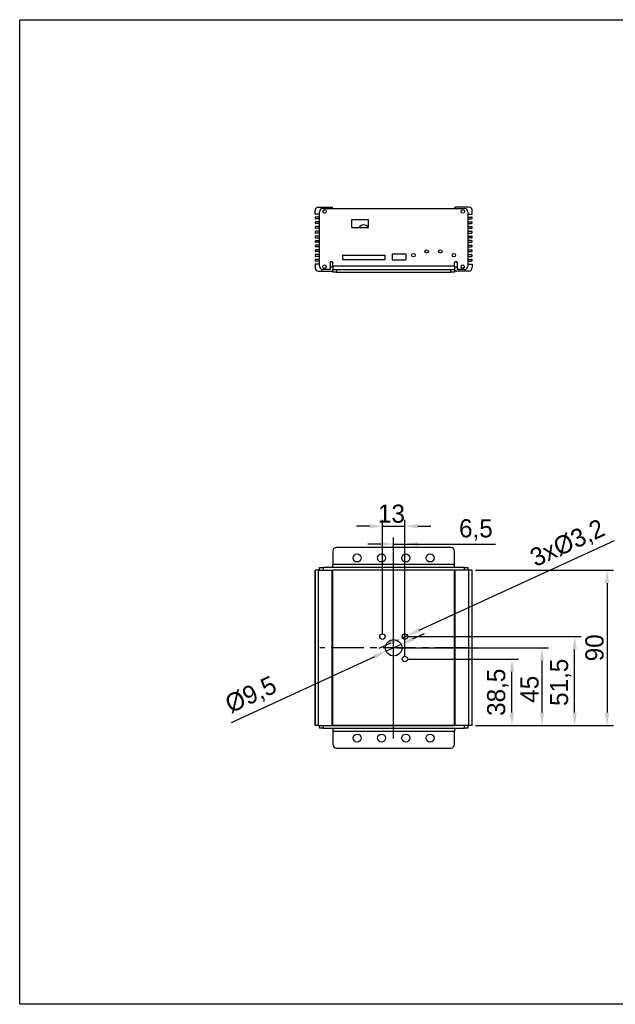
# Model space of a CAD drawing. Extents: x 20 to 297, y 10 to 200.
# Tile 1 of 2: x 20 to 135, y 10 to 200. Entities that reach past the tile are written whole.
import ezdxf

# ---------------------------------------------------------------- set-up
doc = ezdxf.new("R2010")
doc.units = 0
doc.header["$LTSCALE"] = 12.7
doc.linetypes.add('CENTER', pattern=[0.787402, 0.492126, -0.098425, 0.098425, -0.098425])
doc.layers.get('DEFPOINTS').update_dxf_attribs({"linetype": 'CONTINUOUS'})
for name, color, linetype in [('ANNOTATION_TEXT', 7, 'CONTINUOUS'), ('BORDER_FRAME', 7, 'CONTINUOUS'), ('CENTERLINES', 7, 'CENTER'), ('TANGENT_LINES', 7, 'CONTINUOUS'), ('VISIBLE', 7, 'CONTINUOUS')]:
    doc.layers.add(name, color=color, linetype=linetype)
doc.styles.add('ONSHAPE-STANDARD-DIMENSION', font='txt')
doc.dimstyles.new('ONSHAPE-ISO-25$0', dxfattribs={"dimtxt": 3.5, "dimasz": 2.5, "dimexe": 1.25, "dimexo": 0.625, "dimtad": 1, "dimtxsty": 'ONSHAPE-STANDARD-DIMENSION', "dimcen": 2.5, "dimclrd": 7, "dimclre": 7, "dimclrt": 7, "dimadec": 1, "dimazin": 3, "dimtfac": 1, "dimtmove": 0, "dimatfit": 3})
doc.dimstyles.new('ONSHAPE-ISO-25$3', dxfattribs={"dimtxt": 3.5, "dimasz": 2.5, "dimexe": 1.25, "dimexo": 0.625, "dimtad": 1, "dimtxsty": 'ONSHAPE-STANDARD-DIMENSION', "dimcen": 0, "dimclrd": 7, "dimclre": 7, "dimclrt": 7, "dimadec": 1, "dimazin": 3, "dimtfac": 1, "dimtmove": 0, "dimatfit": 3})

# ---------------------------------------------------------------- blocks, each defined once
blk = doc.blocks.new('*D1')
at = {"layer": 'ANNOTATION_TEXT', "color": 7}
for p, q in [((107.94, 93.79), (134.57, 93.79)), ((133.32, 91.29), (133.32, 66.29)), ((107.94, 63.79), (134.57, 63.79))]:
    blk.add_line(p, q, dxfattribs=at)
for points in [[(133.73, 91.29), (132.9, 91.29), (133.32, 93.79)], [(132.9, 66.29), (133.73, 66.29), (133.32, 63.79)]]:
    blk.add_solid(points, dxfattribs=at)
at = {"layer": 'DEFPOINTS', "color": 0}
for p in [(107.31, 93.79), (107.31, 63.79), (133.32, 63.79)]:
    blk.add_point(p, dxfattribs=at)
at = {"layer": 'ANNOTATION_TEXT', "color": 7, "insert": (130.9, 78.79), "char_height": 3.5, "attachment_point": 5, "rotation": 90, "style": 'ONSHAPE-STANDARD-DIMENSION'}
blk.add_mtext('90', dxfattribs=at)
blk = doc.blocks.new('*D2')
at = {"layer": 'ANNOTATION_TEXT', "color": 7}
for p, q in [((94.94, 76.63), (116.2, 76.63)), ((114.95, 66.29), (114.95, 74.13)), ((107.94, 63.79), (116.2, 63.79))]:
    blk.add_line(p, q, dxfattribs=at)
for points in [[(115.37, 74.13), (114.53, 74.13), (114.95, 76.63)], [(114.53, 66.29), (115.37, 66.29), (114.95, 63.79)]]:
    blk.add_solid(points, dxfattribs=at)
at = {"layer": 'DEFPOINTS', "color": 0}
for p in [(94.31, 76.63), (114.95, 76.63), (107.31, 63.79)]:
    blk.add_point(p, dxfattribs=at)
at = {"layer": 'ANNOTATION_TEXT', "color": 7, "insert": (112.24, 70.21), "char_height": 3.5, "attachment_point": 5, "rotation": 90, "style": 'ONSHAPE-STANDARD-DIMENSION'}
blk.add_mtext('38,5', dxfattribs=at)
blk = doc.blocks.new('*D3')
at = {"layer": 'ANNOTATION_TEXT', "color": 7}
for p, q in [((92.77, 78.79), (122.01, 78.79)), ((120.76, 66.29), (120.76, 76.29)), ((107.94, 63.79), (122.01, 63.79))]:
    blk.add_line(p, q, dxfattribs=at)
for points in [[(121.17, 76.29), (120.34, 76.29), (120.76, 78.79)], [(120.34, 66.29), (121.17, 66.29), (120.76, 63.79)]]:
    blk.add_solid(points, dxfattribs=at)
at = {"layer": 'DEFPOINTS', "color": 0}
for p in [(92.14, 78.79), (120.76, 78.79), (107.31, 63.79)]:
    blk.add_point(p, dxfattribs=at)
at = {"layer": 'ANNOTATION_TEXT', "color": 7, "insert": (118.36, 70.79), "char_height": 3.5, "attachment_point": 5, "rotation": 90, "style": 'ONSHAPE-STANDARD-DIMENSION'}
blk.add_mtext('45', dxfattribs=at)
blk = doc.blocks.new('*D4')
at = {"layer": 'ANNOTATION_TEXT', "color": 7}
for p, q in [((94.94, 80.96), (128.31, 80.96)), ((127.06, 66.29), (127.06, 78.46)), ((107.94, 63.79), (128.31, 63.79))]:
    blk.add_line(p, q, dxfattribs=at)
for points in [[(127.48, 78.46), (126.64, 78.46), (127.06, 80.96)], [(126.64, 66.29), (127.48, 66.29), (127.06, 63.79)]]:
    blk.add_solid(points, dxfattribs=at)
at = {"layer": 'DEFPOINTS', "color": 0}
for p in [(94.31, 80.96), (127.06, 80.96), (107.31, 63.79)]:
    blk.add_point(p, dxfattribs=at)
at = {"layer": 'ANNOTATION_TEXT', "color": 7, "insert": (124.37, 72.13), "char_height": 3.5, "attachment_point": 5, "rotation": 90, "style": 'ONSHAPE-STANDARD-DIMENSION'}
blk.add_mtext('51,5', dxfattribs=at)
blk = doc.blocks.new('*D5')
at = {"layer": 'ANNOTATION_TEXT', "color": 7}
for p, q in [((89.98, 81.58), (89.98, 103.5)), ((94.31, 81.58), (94.31, 103.5)), ((87.48, 102.25), (84.98, 102.25)), ((89.98, 102.25), (94.31, 102.25)), ((96.81, 102.25), (99.31, 102.25))]:
    blk.add_line(p, q, dxfattribs=at)
for points in [[(87.48, 101.83), (87.48, 102.66), (89.98, 102.25)], [(96.81, 102.66), (96.81, 101.83), (94.31, 102.25)]]:
    blk.add_solid(points, dxfattribs=at)
at = {"layer": 'DEFPOINTS', "color": 0}
for p in [(94.31, 102.25), (89.98, 80.96), (94.31, 80.96)]:
    blk.add_point(p, dxfattribs=at)
at = {"layer": 'ANNOTATION_TEXT', "color": 7, "insert": (91.72, 104.66), "char_height": 3.5, "attachment_point": 5, "style": 'ONSHAPE-STANDARD-DIMENSION'}
blk.add_mtext('13', dxfattribs=at)
blk = doc.blocks.new('*D6')
at = {"layer": 'ANNOTATION_TEXT', "color": 7}
for p, q in [((89.64, 98.82), (87.14, 98.82)), ((92.14, 64.42), (92.14, 100.07)), ((92.14, 98.82), (94.31, 98.82)), ((94.31, 77.25), (94.31, 100.07)), ((94.31, 98.82), (111.81, 98.82)), ((96.81, 98.82), (99.31, 98.82))]:
    blk.add_line(p, q, dxfattribs=at)
for points in [[(89.64, 98.41), (89.64, 99.24), (92.14, 98.82)], [(96.81, 99.24), (96.81, 98.41), (94.31, 98.82)]]:
    blk.add_solid(points, dxfattribs=at)
at = {"layer": 'DEFPOINTS', "color": 0}
for p in [(94.31, 98.82), (94.31, 76.63), (92.14, 63.79)]:
    blk.add_point(p, dxfattribs=at)
at = {"layer": 'ANNOTATION_TEXT', "color": 7, "insert": (108.01, 101.53), "char_height": 3.5, "attachment_point": 5, "style": 'ONSHAPE-STANDARD-DIMENSION'}
blk.add_mtext('6,5', dxfattribs=at)
blk = doc.blocks.new('*D7')
at = {"layer": 'ANNOTATION_TEXT', "color": 7}
for p, q in [((95.85, 80.5), (98.12, 81.55)), ((93.58, 79.46), (90.71, 78.13)), ((88.44, 77.08), (60.78, 64.33))]:
    blk.add_line(p, q, dxfattribs=at)
for points in [[(95.68, 80.88), (96.03, 80.12), (93.58, 79.46)], [(88.61, 76.7), (88.26, 77.46), (90.71, 78.13)]]:
    blk.add_solid(points, dxfattribs=at)
at = {"layer": 'DEFPOINTS', "color": 0}
for p in [(90.71, 78.13), (93.58, 79.46)]:
    blk.add_point(p, dxfattribs=at)
at = {"layer": 'ANNOTATION_TEXT', "color": 7, "insert": (64.7, 69.54), "char_height": 3.5, "attachment_point": 5, "rotation": 24.755, "style": 'ONSHAPE-STANDARD-DIMENSION'}
blk.add_mtext('%%c9,5', dxfattribs=at)
blk = doc.blocks.new('*D8')
at = {"layer": 'ANNOTATION_TEXT', "color": 7}
for p, q in [((97.07, 82.22), (134.72, 99.49)), ((93.83, 80.74), (94.8, 81.18)), ((91.55, 79.69), (89.28, 78.65))]:
    blk.add_line(p, q, dxfattribs=at)
for points in [[(96.89, 82.6), (97.24, 81.84), (94.8, 81.18)], [(91.73, 79.32), (91.38, 80.07), (93.83, 80.74)]]:
    blk.add_solid(points, dxfattribs=at)
at = {"layer": 'DEFPOINTS', "color": 0}
for p in [(93.83, 80.74), (94.8, 81.18)]:
    blk.add_point(p, dxfattribs=at)
at = {"layer": 'ANNOTATION_TEXT', "color": 7, "insert": (125.77, 98.79), "char_height": 3.5, "attachment_point": 5, "rotation": 24.6324, "style": 'ONSHAPE-STANDARD-DIMENSION'}
blk.add_mtext('3xØ3,2', dxfattribs=at)

msp = doc.modelspace()

# ---------------------------------------------------------------- linework, layer by layer
at = {"layer": 'BORDER_FRAME'}
for p, q in [((20, 10), (20, 200)), ((20, 200), (297, 200)), ((297, 10), (20, 10))]:
    msp.add_line(p, q, dxfattribs=at)
at = {"layer": 'CENTERLINES'}
for p, q in [((92.0936, 61.292), (92.0936, 96.292)), ((106.3646, 78.792), (77.9242, 78.792))]:
    msp.add_line(p, q, dxfattribs=at)
at = {"layer": 'TANGENT_LINES'}
for p, q in [((103.8689, 152.4345), (80.4198, 152.4345)), ((81.0865, 151.7679), (81.0865, 151.2679)), ((103.2023, 151.2679), (103.2023, 151.7679)), ((77.6444, 63.792), (77.6444, 93.792)), ((78.511, 94.292), (78.511, 93.792)), ((80.2577, 63.792), (80.2577, 93.792)), ((80.3227, 63.792), (80.3227, 93.792)), ((80.3591, 63.792), (80.3591, 93.792)), ((80.4204, 94.9587), (103.8684, 94.9587)), ((80.4242, 63.792), (80.4242, 93.792)), ((103.8646, 63.792), (103.8646, 93.792)), ((103.9296, 63.792), (103.9296, 93.792)), ((103.966, 63.792), (103.966, 93.792)), ((104.0311, 63.792), (104.0311, 93.792)), ((105.7777, 93.792), (105.7777, 94.292)), ((106.6444, 63.792), (106.6444, 93.792)), ((78.511, 63.792), (78.511, 63.292)), ((105.7777, 63.292), (105.7777, 63.792)), ((103.8689, 62.6253), (80.4198, 62.6253))]:
    msp.add_line(p, q, dxfattribs=at)
at = {"layer": 'VISIBLE'}
for p, q in [((77.6444, 163.8246), (80.2577, 163.8246)), ((78.511, 163.5579), (105.7777, 163.5579)), ((80.3591, 163.61), (80.3227, 163.7725)), ((103.9296, 163.61), (103.966, 163.7725)), ((106.6444, 163.8246), (104.0311, 163.8246)), ((76.9777, 162.4913), (76.9777, 163.1579)), ((77.8444, 162.4913), (76.9777, 162.4913)), ((77.8444, 161.9113), (77.1444, 161.9113)), ((77.8444, 161.5779), (77.1444, 161.5779)), ((77.8444, 152.4345), (77.8444, 162.8913)), ((106.4444, 162.8913), (106.4444, 152.4345)), ((106.4444, 162.4913), (107.311, 162.4913)), ((106.4444, 161.9113), (107.1444, 161.9113)), ((106.4444, 161.5779), (107.1444, 161.5779)), ((107.311, 162.4913), (107.311, 163.1579)), ((77.8444, 160.9979), (77.1444, 160.9979)), ((77.8444, 160.6646), (77.1444, 160.6646)), ((77.8444, 160.0846), (77.1444, 160.0846)), ((77.8444, 159.7513), (77.1444, 159.7513)), ((84.0862, 161.4253), (87.2855, 161.4253)), ((84.0862, 159.9204), (84.0862, 161.4253)), ((84.0862, 159.9204), (87.2855, 159.9204)), ((87.2855, 159.9204), (87.2855, 161.4253)), ((106.4444, 160.9979), (107.1444, 160.9979)), ((106.4444, 160.6646), (107.1444, 160.6646)), ((106.4444, 160.0846), (107.1444, 160.0846)), ((106.4444, 159.7513), (107.1444, 159.7513)), ((77.8444, 159.1713), (77.1444, 159.1713)), ((77.8444, 158.8379), (77.1444, 158.8379)), ((77.8444, 158.2579), (77.1444, 158.2579)), ((77.1444, 157.9246), (77.8444, 157.9246)), ((106.4444, 159.1713), (107.1444, 159.1713)), ((106.4444, 158.8379), (107.1444, 158.8379)), ((106.4444, 158.2579), (107.1444, 158.2579)), ((107.1444, 157.9246), (106.4444, 157.9246)), ((77.14, 157.4012), (77.84, 157.4012)), ((77.84, 157.0679), (77.14, 157.0679)), ((77.84, 156.4879), (77.14, 156.4879)), ((77.84, 156.1545), (77.14, 156.1545)), ((77.8444, 157.6345), (77.84, 157.6345)), ((77.84, 157.4012), (77.84, 157.6345)), ((77.84, 156.4879), (77.84, 157.0679)), ((77.84, 155.5745), (77.84, 156.1545)), ((107.14, 157.4012), (106.4444, 157.4012)), ((106.4444, 157.0679), (107.14, 157.0679)), ((106.4444, 156.4879), (107.14, 156.4879)), ((106.4444, 156.1545), (107.14, 156.1545)), ((77.84, 155.5745), (77.14, 155.5745)), ((77.84, 155.2412), (77.14, 155.2412)), ((77.84, 154.6612), (77.14, 154.6612)), ((77.84, 154.3279), (77.14, 154.3279)), ((77.84, 154.6612), (77.84, 155.2412)), ((77.84, 153.7479), (77.84, 154.3279)), ((82.2587, 154.5628), (90.4102, 154.5628)), ((82.2587, 154.5628), (82.2587, 153.7184)), ((90.4102, 154.5628), (90.4102, 153.7184)), ((91.8496, 154.805), (91.8496, 153.6783)), ((91.8496, 154.805), (94.5061, 154.805)), ((94.5061, 154.805), (94.5061, 153.6783)), ((106.4444, 155.5745), (107.14, 155.5745)), ((106.4444, 155.2412), (107.14, 155.2412)), ((106.4444, 154.6612), (107.14, 154.6612)), ((106.4444, 154.3279), (107.14, 154.3279)), ((77.84, 152.8345), (76.9733, 152.8345)), ((76.9733, 152.8345), (76.9733, 152.1679)), ((77.84, 153.7479), (77.14, 153.7479)), ((77.84, 153.4145), (77.14, 153.4145)), ((77.84, 152.8345), (77.84, 153.4145)), ((79.8886, 153.1012), (79.8886, 151.7679)), ((80.4198, 152.2679), (79.8886, 152.2679)), ((79.8891, 153.1012), (79.8891, 152.2679)), ((80.4198, 152.4345), (80.4198, 153.1012)), ((80.4198, 152.4345), (80.4198, 151.7679)), ((82.2587, 153.7184), (90.4102, 153.7184)), ((91.8496, 153.6783), (94.5061, 153.6783)), ((103.8689, 152.4345), (103.8689, 153.1012)), ((103.8689, 152.4345), (103.8689, 151.7679)), ((104.4002, 152.2679), (103.8689, 152.2679)), ((104.3996, 153.1012), (104.3996, 152.2679)), ((104.4002, 153.1012), (104.4002, 151.7679)), ((106.4444, 153.7479), (107.14, 153.7479)), ((106.4444, 153.4145), (107.14, 153.4145)), ((106.4444, 152.8345), (107.3067, 152.8345)), ((107.3067, 152.8345), (107.3067, 152.1679)), ((77.64, 151.5012), (80.2533, 151.5012)), ((79.8886, 151.7679), (78.511, 151.7679)), ((80.3548, 151.7158), (80.3183, 151.5533)), ((80.4198, 151.2679), (80.4198, 151.7679)), ((80.4198, 151.7679), (81.0865, 151.7679)), ((81.0865, 151.2679), (80.4198, 151.2679)), ((81.0865, 151.7679), (103.2023, 151.7679)), ((81.0865, 151.2679), (103.2023, 151.2679)), ((103.2023, 151.7679), (103.8689, 151.7679)), ((103.8689, 151.2679), (103.2023, 151.2679)), ((103.8689, 151.7679), (103.8689, 151.2679)), ((103.9253, 151.7158), (103.9617, 151.5533)), ((106.64, 151.5012), (104.0267, 151.5012)), ((105.7777, 151.7679), (104.4002, 151.7679)), ((80.4204, 97.4587), (80.4204, 94.9587)), ((103.2017, 98.1253), (81.087, 98.1253)), ((103.8684, 94.9587), (103.8684, 97.4587)), ((76.9733, 93.792), (76.9733, 63.792)), ((76.9777, 93.792), (76.9733, 93.792)), ((76.9733, 63.792), (76.9733, 93.792)), ((76.9777, 63.792), (76.9777, 93.792)), ((77.6444, 93.792), (76.9777, 93.792)), ((77.6444, 93.792), (80.2577, 93.792)), ((77.8444, 93.792), (77.8444, 94.292)), ((77.8444, 94.292), (78.511, 94.292)), ((105.7777, 94.292), (78.511, 94.292)), ((80.3227, 93.792), (80.2577, 93.792)), ((80.3591, 93.792), (80.3227, 93.792)), ((80.3591, 93.792), (80.4242, 93.792)), ((80.4204, 94.292), (80.4204, 94.9587)), ((103.8646, 93.792), (80.4242, 93.792)), ((103.8646, 93.792), (80.4242, 93.792)), ((103.8646, 93.792), (103.9296, 93.792)), ((103.8684, 94.292), (103.8684, 94.9587)), ((103.9296, 93.792), (103.966, 93.792)), ((104.0311, 93.792), (103.966, 93.792)), ((106.6444, 93.792), (104.0311, 93.792)), ((105.7777, 94.292), (106.4444, 94.292)), ((106.4444, 94.292), (106.4444, 93.792)), ((107.311, 93.792), (106.6444, 93.792)), ((107.311, 63.792), (107.311, 93.792)), ((76.9777, 63.792), (76.9733, 63.792)), ((77.6444, 63.792), (76.9777, 63.792)), ((77.6444, 63.792), (80.2577, 63.792)), ((77.8444, 63.292), (77.8444, 63.792)), ((78.511, 63.292), (77.8444, 63.292)), ((78.511, 63.292), (105.7777, 63.292)), ((80.3227, 63.792), (80.2577, 63.792)), ((80.3591, 63.792), (80.3227, 63.792)), ((80.3591, 63.792), (80.4242, 63.792)), ((80.4198, 63.292), (80.4198, 62.6253)), ((80.4242, 63.792), (103.8646, 63.792)), ((103.8646, 63.792), (80.4242, 63.792)), ((103.8646, 63.792), (103.9296, 63.792)), ((103.8689, 63.292), (103.8689, 62.6253)), ((103.9296, 63.792), (103.966, 63.792)), ((104.0311, 63.792), (103.966, 63.792)), ((106.6444, 63.792), (104.0311, 63.792)), ((106.4444, 63.292), (105.7777, 63.292)), ((106.4444, 63.792), (106.4444, 63.292)), ((107.311, 63.792), (106.6444, 63.792)), ((80.4198, 62.6253), (80.4198, 60.1253)), ((103.8689, 60.1253), (103.8689, 62.6253)), ((81.0865, 59.4587), (103.2023, 59.4587))]:
    msp.add_line(p, q, dxfattribs=at)
for centre, radius in [((78.811, 162.9913), 0.3333), ((105.4777, 162.9913), 0.3333), ((95.9756, 154.5546), 0.3333), ((98.4989, 155.2853), 0.3333), ((101.1349, 155.2853), 0.3333), ((103.7607, 154.5546), 0.3333), ((78.8067, 152.3345), 0.3333), ((105.4733, 152.3345), 0.3333), ((85.1102, 96.1267), 0.775), ((89.8, 96.1271), 0.775), ((94.4899, 96.1267), 0.775), ((99.1797, 96.1279), 0.775), ((89.9777, 80.9587), 0.5333), ((92.1444, 78.792), 1.5833), ((94.311, 80.9587), 0.5333), ((94.311, 76.6253), 0.5333), ((85.1096, 61.3753), 0.775), ((89.7995, 61.3753), 0.775), ((94.4893, 61.3753), 0.775), ((99.1791, 61.3753), 0.775)]:
    msp.add_circle(centre, radius, dxfattribs=at)
for centre, radius, start, end in [((77.6444, 163.1579), 0.6667, 90, 180), ((78.511, 162.8913), 0.6667, 90, 180), ((80.2577, 163.7579), 0.0667, 12.630634, 90), ((80.4242, 163.6246), 0.0667, 192.630914, 270), ((103.8646, 163.6246), 0.0667, 270, 347.369086), ((104.0311, 163.7579), 0.0667, 90, 167.369366), ((105.7777, 162.8913), 0.6667, 0, 90), ((106.6444, 163.1579), 0.6667, 0, 90), ((77.1444, 161.7446), 0.1667, 90, 270), ((107.1444, 161.7446), 0.1667, 270, 90), ((77.1444, 160.8313), 0.1667, 90, 270), ((77.1444, 159.9179), 0.1667, 90, 270), ((86.348, 159.3448), 1.0583, 32.949739, 147.050261), ((107.1444, 160.8313), 0.1667, 270, 90), ((107.1444, 159.9179), 0.1667, 270, 90), ((77.1444, 159.0046), 0.1667, 90, 270), ((77.1444, 158.0913), 0.1667, 90, 270), ((107.1444, 159.0046), 0.1667, 270, 90), ((107.1444, 158.0913), 0.1667, 270, 90), ((77.14, 157.2345), 0.1667, 90, 270), ((77.14, 156.3212), 0.1667, 90, 270), ((107.14, 157.2345), 0.1667, 270, 90), ((107.14, 156.3212), 0.1667, 270, 90), ((77.14, 155.4079), 0.1667, 90, 270), ((77.14, 154.4945), 0.1667, 90, 270), ((107.14, 155.4079), 0.1667, 270, 90), ((107.14, 154.4945), 0.1667, 270, 90), ((77.14, 153.5812), 0.1667, 90, 270), ((77.64, 152.1679), 0.6667, 180, 270), ((78.511, 152.4345), 0.6667, 180, 270), ((80.1547, 153.1012), 0.2656, 90.060627, 180), ((104.134, 153.1012), 0.2656, 0, 89.939255), ((105.7777, 152.4345), 0.6667, 270, 0), ((106.64, 152.1679), 0.6667, 270, 0), ((107.14, 153.5812), 0.1667, 270, 90), ((80.2533, 151.5679), 0.0667, 270, 347.369086), ((80.4198, 151.7012), 0.0667, 90, 167.369366), ((103.8602, 151.7012), 0.0667, 12.630634, 82.95782), ((104.0267, 151.5679), 0.0667, 192.630914, 270), ((81.087, 97.4587), 0.6667, 90, 180), ((103.2017, 97.4587), 0.6667, 0, 90), ((81.0865, 60.1253), 0.6667, 180, 270), ((103.2023, 60.1253), 0.6667, 270, 0)]:
    msp.add_arc(centre, radius, start, end, dxfattribs=at)
at = {"layer": 'VISIBLE', "extrusion": (0, 0, -1)}
for centre in [(-80.1542, 153.1012), (-104.1346, 153.1012)]:
    msp.add_arc(centre, 0.2656, 0, 180, dxfattribs=at)

# ---------------------------------------------------------------- dimensions: what is measured, and where the dimension line sits
at = {"layer": 'ANNOTATION_TEXT'}
for base, p1, p2, picture, middle in [((94.311, 102.2465), (89.9777, 80.9587, 7.1499), (94.311, 80.9587, 7.1499), '*D5', (91.7179, 102.2465)), ((94.311, 98.8229), (92.1444, 63.792, 7.1499), (94.311, 76.6253, 7.1499), '*D6', (108.0095, 98.8229))]:
    dim = msp.add_linear_dim(base=base, p1=p1, p2=p2, dimstyle='ONSHAPE-ISO-25$0', override={"dimlfac": 3, "dimpost": ''}, dxfattribs=at)
    dim.commit()
    dim.dimension.update_dxf_attribs({"geometry": picture, "text_midpoint": middle, "dimtype": 160})
for p1, p2, override, picture, middle in [((93.8262, 80.7364, 7.1499), (94.7958, 81.181, 7.1499), {"dimexe": 0.139626, "dimlfac": 3, "dimpost": '3xØ<>'}, '*D8', (127.0609, 95.9751)), ((93.5822, 79.455), (90.7065, 78.129), {"dimexe": 0.414515, "dimlfac": 3, "dimpost": '%%c<>'}, '*D7', (65.9939, 66.7337))]:
    dim = msp.add_diameter_dim_2p(p1=p1, p2=p2, dimstyle='ONSHAPE-ISO-25$3', override=override, dxfattribs=at)
    dim.commit()
    dim.dimension.update_dxf_attribs({"geometry": picture, "text_midpoint": middle, "dimtype": 163})
for base, p1, p2, picture, middle in [((133.315, 63.792), (107.311, 93.792, 6.7499), (107.311, 63.792, 6.7499), '*D1', (133.315, 78.792)), ((127.0609, 80.9587), (107.311, 63.792, 6.7499), (94.311, 80.9587, 7.1499), '*D4', (127.0609, 72.1343)), ((120.757, 78.792), (107.311, 63.792, 6.7499), (92.1444, 78.792, 7.1499), '*D3', (120.757, 70.7941)), ((114.9496, 76.6253), (107.311, 63.792, 6.7499), (94.311, 76.6253, 7.1499), '*D2', (114.9496, 70.2087))]:
    dim = msp.add_linear_dim(base=base, p1=p1, p2=p2, angle=90, dimstyle='ONSHAPE-ISO-25$0', override={"dimlfac": 3, "dimpost": ''}, dxfattribs=at)
    dim.commit()
    dim.dimension.update_dxf_attribs({"geometry": picture, "text_midpoint": middle, "dimtype": 160})

doc.saveas('drawing.dxf')
